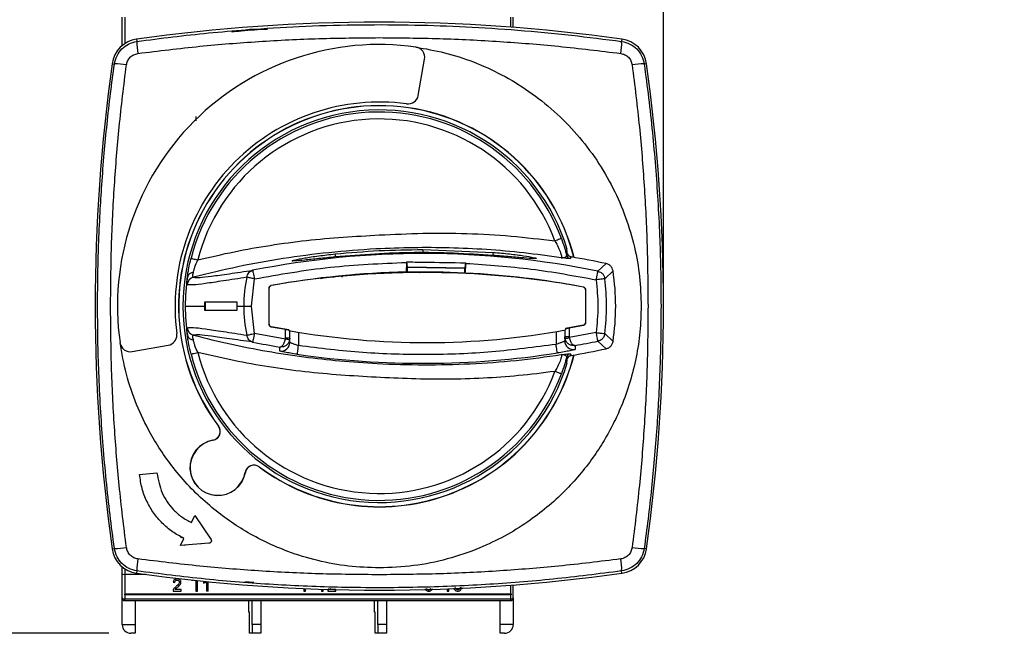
# Model space of a CAD drawing. Header units: millimetres. Extents: x 0 to 432, y 0 to 279.
# Tile 6 of 10: x 214 to 270, y 209 to 244. Entities that reach past the tile are written whole.
import ezdxf

# ---------------------------------------------------------------- set-up
doc = ezdxf.new("R2010")
doc.units = ezdxf.units.MM
doc.linetypes.add('SLD-Solid', pattern=[0])
doc.layers.add('DIMENSIONS', color=140, linetype='SLD-Solid', lineweight=25)
doc.styles.add('SLDTEXTSTYLE0', font='GOTHIC.TTF', dxfattribs={"width": 0.913})
doc.dimstyles.new('SLDDIMSTYLE6', dxfattribs={"dimtxt": 3.5, "dimasz": 3.5, "dimexe": 0, "dimexo": 0.0625, "dimgap": 0.875, "dimtad": 0, "dimtih": 1, "dimtoh": 1, "dimdec": 1, "dimlfac": 2, "dimrnd": 1e-09, "dimzin": 12, "dimdsep": 46, "dimtxsty": 'SLDTEXTSTYLE0', "dimsah": 1, "dimcen": 0.09, "dimadec": 0, "dimazin": 3, "dimtfac": 1, "dimtdec": 1, "dimtofl": 0, "dimtmove": 0, "dimatfit": 3, "dimfxl": 0, "dimfrac": 2, "dimtolj": 1, "dimtzin": 12, "dimarcsym": 0})
doc.dimstyles.new('SLDDIMSTYLE7', dxfattribs={"dimtxt": 3.5, "dimasz": 3.5, "dimexe": 0, "dimexo": 0.0625, "dimgap": 0.875, "dimtad": 0, "dimtih": 1, "dimtoh": 1, "dimdec": 1, "dimlfac": 2, "dimrnd": 1e-09, "dimzin": 12, "dimdsep": 46, "dimtxsty": 'SLDTEXTSTYLE0', "dimsah": 1, "dimcen": 0.09, "dimadec": 0, "dimazin": 3, "dimtfac": 1, "dimtdec": 3, "dimtofl": 0, "dimtmove": 0, "dimatfit": 3, "dimfxl": 0, "dimfrac": 2, "dimtolj": 1, "dimtzin": 12, "dimarcsym": 0})

# ---------------------------------------------------------------- blocks, each defined once
blk = doc.blocks.new('_D_11')
at = {"layer": 'DIMENSIONS'}
for p, q in [((241.902, 258.068), (241.902, 272.411)), ((250.508, 228.718), (250.508, 272.411)), ((241.902, 269.236), (250.508, 269.236)), ((250.508, 269.236), (255.781, 269.236)), ((259.917, 269.209), (258.851, 269.209)), ((258.851, 269.209), (258.851, 263.653)), ((268.969, 269.209), (270.035, 269.209)), ((270.035, 269.209), (270.035, 263.653)), ((258.851, 263.653), (259.917, 263.653)), ((270.035, 263.653), (268.969, 263.653))]:
    blk.add_line(p, q, dxfattribs=at)
for points in [[(241.902, 269.236), (245.402, 268.236), (245.402, 270.236)], [(250.508, 269.236), (247.008, 270.236), (247.008, 268.236)]]:
    blk.add_solid(points, dxfattribs=at)
at = {"layer": 'DIMENSIONS', "char_height": 3.5, "attachment_point": 1, "style": 'SLDTEXTSTYLE0'}
for s, insert in [('17.2', (259.917, 274.391)), ('0.68', (259.917, 268.123))]:
    blk.add_mtext(s, dxfattribs=dict(at, insert=insert))
blk = doc.blocks.new('_D_12')
at = {"layer": 'DIMENSIONS'}
for p, q in [((218.732, 257.298), (202.244, 257.298)), ((205.419, 257.298), (205.419, 239.292)), ((200.893, 232.971), (199.827, 232.971)), ((199.827, 232.971), (199.827, 227.415)), ((209.944, 232.971), (211.011, 232.971)), ((211.011, 232.971), (211.011, 227.415)), ((199.827, 227.415), (200.893, 227.415)), ((211.011, 227.415), (209.944, 227.415)), ((205.419, 208.698), (205.419, 226.704)), ((218.732, 208.698), (202.244, 208.698))]:
    blk.add_line(p, q, dxfattribs=at)
for points in [[(205.419, 257.298), (204.419, 253.798), (206.419, 253.798)], [(205.419, 208.698), (206.419, 212.198), (204.419, 212.198)]]:
    blk.add_solid(points, dxfattribs=at)
at = {"layer": 'DIMENSIONS', "char_height": 3.5, "attachment_point": 1, "style": 'SLDTEXTSTYLE0'}
for s, insert in [('97.2', (200.893, 238.153)), ('3.83', (200.893, 231.886))]:
    blk.add_mtext(s, dxfattribs=dict(at, insert=insert))

msp = doc.modelspace()

# ---------------------------------------------------------------- linework, layer by layer
for p, q in [((219.502, 242.387), (219.502, 244.018)), ((219.652, 244.018), (219.652, 242.498)), ((241.752, 244.018), (241.752, 243.441)), ((241.902, 243.43), (241.902, 244.018)), ((225.777, 243.166), (226.818, 243.329)), ((226.818, 243.329), (227.822, 243.329)), ((220.331, 242.754), (220.35, 242.622)), ((248.132, 242.754), (248.114, 242.622)), ((236.464, 239.534), (236.829, 241.603)), ((218.925, 241.349), (219.058, 241.33)), ((249.538, 241.349), (249.406, 241.33)), ((236.732, 230.696), (240.752, 230.534)), ((236.732, 230.696), (236.732, 230.455)), ((244.947, 230.698), (245.002, 230.698)), ((244.965, 230.358), (245.019, 230.451)), ((245.218, 230.272), (245.165, 230.177)), ((235.785, 229.956), (235.777, 229.401)), ((235.786, 229.988), (235.785, 229.956)), ((235.786, 229.988), (235.819, 229.7)), ((235.819, 229.7), (239.144, 229.65)), ((235.819, 229.7), (235.842, 229.676)), ((235.838, 229.395), (235.842, 229.676)), ((235.842, 229.676), (239.119, 229.627)), ((239.119, 229.627), (239.115, 229.345)), ((239.119, 229.627), (239.144, 229.65)), ((239.144, 229.65), (239.185, 229.936)), ((239.176, 229.349), (239.185, 229.904)), ((239.185, 229.904), (239.185, 229.936)), ((246.757, 229.45), (247.23, 229.887)), ((226.904, 227.448), (227.074, 229.014)), ((232.092, 229.116), (232.129, 229.167)), ((234.732, 229.318), (234.732, 229.319)), ((236.522, 229.399), (236.521, 229.38)), ((236.521, 229.38), (236.526, 229.379)), ((236.593, 229.4), (236.593, 229.379)), ((240.732, 229.224), (240.732, 229.236)), ((247.621, 229.473), (247.153, 229.02)), ((227.919, 226.41), (227.919, 228.486)), ((227.92, 228.485), (227.919, 228.486)), ((227.92, 226.41), (227.92, 228.485)), ((228.043, 228.633), (228.042, 228.633)), ((245.922, 228.54), (245.922, 228.54)), ((246.044, 228.393), (246.044, 226.503)), ((246.044, 228.393), (246.044, 228.392)), ((246.044, 228.392), (246.044, 226.503)), ((223.113, 227.448), (224.228, 227.448)), ((224.228, 227.448), (224.228, 227.698)), ((224.228, 227.198), (224.228, 227.448)), ((224.252, 227.698), (224.252, 227.198)), ((226.068, 227.698), (226.068, 227.448)), ((226.068, 227.448), (226.068, 227.198)), ((226.068, 227.448), (226.468, 227.448)), ((227.074, 225.882), (226.904, 227.448)), ((227.919, 226.41), (227.92, 226.41)), ((228.043, 226.263), (228.042, 226.262)), ((228.042, 226.262), (228.857, 226.123)), ((229.057, 226.091), (228.043, 226.263)), ((245.922, 226.356), (244.907, 226.173)), ((245.107, 226.207), (245.922, 226.356)), ((245.107, 226.207), (245.107, 225.696)), ((245.922, 226.356), (245.922, 226.356)), ((246.044, 226.503), (246.044, 226.503)), ((228.852, 225.562), (227.074, 225.882)), ((228.857, 225.611), (228.857, 226.123)), ((229.057, 226.091), (229.057, 226.053)), ((229.107, 225.611), (229.107, 226.044)), ((229.607, 225.959), (229.607, 225.187)), ((244.357, 225.987), (244.357, 225.262)), ((244.857, 226.075), (244.857, 225.696)), ((245.107, 225.696), (244.857, 225.696)), ((244.867, 225.594), (244.857, 225.696)), ((244.857, 225.696), (244.857, 225.462)), ((244.907, 226.173), (244.907, 226.084)), ((245.107, 225.696), (245.112, 225.645)), ((246.657, 225.936), (245.112, 225.645)), ((247.153, 225.875), (247.621, 225.423)), ((220.076, 224.85), (222.146, 225.215)), ((228.525, 224.884), (228.525, 225.109)), ((228.852, 225.562), (228.857, 225.611)), ((229.107, 225.611), (228.857, 225.611)), ((229.107, 225.611), (229.097, 225.513)), ((229.107, 225.377), (229.107, 225.611)), ((245.444, 225.196), (245.443, 224.97)), ((247.23, 225.009), (246.757, 225.446)), ((245.019, 224.445), (244.965, 224.538)), ((245.165, 224.719), (245.218, 224.624)), ((245.002, 224.198), (244.947, 224.198)), ((225.026, 220.571), (225.019, 220.565)), ((224.705, 219.774), (224.706, 219.765)), ((220.499, 217.806), (221.495, 217.893)), ((226.549, 217.922), (226.558, 217.921)), ((227.349, 218.235), (227.354, 218.242)), ((223.465, 215.044), (223.661, 215.452)), ((223.661, 215.452), (224.588, 214.093)), ((222.835, 213.735), (223.031, 214.142)), ((224.476, 213.858), (222.835, 213.735)), ((223.004, 214.159), (222.839, 214.198)), ((223.067, 213.752), (223.198, 213.783)), ((224.039, 213.823), (224.005, 213.823)), ((218.925, 213.547), (219.058, 213.566)), ((249.538, 213.547), (249.406, 213.566)), ((219.502, 212.113), (219.502, 212.509)), ((219.502, 210.723), (219.502, 212.113)), ((219.652, 212.398), (219.652, 212.073)), ((220.35, 212.274), (220.331, 212.141)), ((248.132, 212.141), (248.114, 212.274)), ((219.652, 212.073), (219.652, 210.648)), ((220.837, 212.073), (219.652, 212.073)), ((222.429, 211.625), (222.519, 211.616)), ((223.497, 211.749), (223.497, 211.742)), ((223.497, 211.742), (223.56, 211.742)), ((223.722, 211.725), (223.722, 211.123)), ((223.82, 211.123), (223.82, 211.714)), ((224.17, 211.648), (224.17, 211.565)), ((224.332, 211.662), (224.332, 211.123)), ((224.422, 211.123), (224.422, 211.653)), ((226.526, 211.664), (227.046, 211.622)), ((226.526, 211.664), (226.818, 211.622)), ((226.818, 211.622), (227.046, 211.622)), ((222.42, 211.123), (222.878, 211.123)), ((222.878, 211.213), (222.536, 211.213)), ((222.878, 211.123), (222.878, 211.213)), ((223.722, 211.123), (223.82, 211.123)), ((224.422, 211.123), (224.332, 211.123)), ((229.907, 211.265), (229.907, 211.123)), ((229.907, 211.123), (229.997, 211.123)), ((229.997, 211.123), (229.997, 211.261)), ((230.922, 211.227), (230.922, 211.123)), ((230.922, 211.123), (231.02, 211.123)), ((231.02, 211.123), (231.02, 211.223)), ((231.29, 211.123), (231.747, 211.123)), ((231.747, 211.213), (231.405, 211.213)), ((231.747, 211.123), (231.747, 211.213)), ((238.122, 211.247), (238.122, 211.123)), ((238.122, 211.123), (238.22, 211.123)), ((238.22, 211.123), (238.22, 211.251)), ((241.752, 211.455), (241.752, 210.947)), ((241.787, 210.955), (241.787, 210.905)), ((241.902, 210.723), (241.902, 211.466)), ((219.502, 209.198), (219.502, 210.723)), ((241.752, 210.648), (219.652, 210.648)), ((219.652, 210.573), (219.652, 210.648)), ((219.652, 210.573), (241.752, 210.573)), ((241.752, 210.947), (219.664, 210.947)), ((219.664, 210.905), (219.664, 210.947)), ((241.787, 210.905), (219.664, 210.905)), ((220.252, 210.573), (220.252, 209.198)), ((226.752, 209.912), (226.752, 210.573)), ((226.952, 209.198), (226.952, 210.573)), ((227.452, 210.573), (227.452, 209.198)), ((233.952, 209.912), (233.952, 210.573)), ((234.152, 209.198), (234.152, 210.573)), ((234.652, 210.573), (234.652, 209.198)), ((241.152, 209.198), (241.152, 210.573)), ((241.752, 210.905), (241.752, 210.648)), ((241.752, 210.648), (241.752, 210.573)), ((241.902, 210.723), (241.902, 209.198)), ((226.802, 209.912), (226.752, 209.912)), ((226.802, 208.698), (226.802, 209.912)), ((234.002, 209.912), (233.952, 209.912)), ((234.002, 208.698), (234.002, 209.912)), ((219.502, 209.198), (220.252, 209.198)), ((220.252, 208.698), (220.002, 208.698)), ((220.252, 209.198), (220.252, 208.698)), ((226.952, 208.698), (226.802, 208.698)), ((227.452, 209.198), (226.952, 209.198)), ((226.952, 209.198), (226.952, 208.698)), ((227.452, 208.698), (226.952, 208.698)), ((227.452, 209.198), (227.452, 208.698)), ((234.152, 208.698), (234.002, 208.698)), ((234.652, 209.198), (234.152, 209.198)), ((234.152, 209.198), (234.152, 208.698)), ((234.652, 208.698), (234.152, 208.698)), ((234.652, 209.198), (234.652, 208.698)), ((241.902, 209.198), (241.152, 209.198)), ((241.152, 208.698), (241.152, 209.198)), ((241.402, 208.698), (241.152, 208.698))]:
    msp.add_line(p, q)
at = {"flags": 128}
for points in [[(244.664, 231.325), (244.655, 231.322), (244.634, 231.314), (244.601, 231.301), (244.556, 231.285), (244.501, 231.264), (244.438, 231.241), (244.368, 231.215), (244.293, 231.187)], [(244.867, 225.594), (244.872, 225.595), (244.887, 225.598), (244.909, 225.602), (244.94, 225.609), (244.977, 225.617), (245.019, 225.625), (245.065, 225.635), (245.112, 225.645)], [(229.097, 225.513), (229.092, 225.514), (229.078, 225.517), (229.055, 225.521), (229.025, 225.527), (228.988, 225.535), (228.945, 225.543), (228.9, 225.552), (228.852, 225.562)], [(229.535, 224.692), (229.537, 224.704), (229.541, 224.735), (229.548, 224.781), (229.557, 224.843), (229.568, 224.917), (229.58, 225.001), (229.593, 225.092), (229.607, 225.187)], [(223.447, 224.699), (223.456, 224.702), (223.478, 224.707), (223.513, 224.716), (223.559, 224.728), (223.616, 224.742), (223.681, 224.759), (223.753, 224.777), (223.831, 224.797)], [(219.652, 210.648), (219.622, 210.649), (219.594, 210.654), (219.568, 210.66), (219.546, 210.67), (219.527, 210.681), (219.513, 210.694), (219.505, 210.708), (219.502, 210.723)], [(241.902, 210.723), (241.899, 210.708), (241.89, 210.694), (241.876, 210.681), (241.858, 210.67), (241.835, 210.66), (241.809, 210.654), (241.781, 210.649), (241.752, 210.648)]]:
    msp.add_lwpolyline(points, dxfattribs=at)
for centre, radius, start, end in [((234.232, 143.573), 100.151, 82.02171, 97.97829), ((220.56, 241.119), 1.651, 97.9783, 172.0217), ((223.344, 242.502), 2.997, 177.7103, 190.9335), ((245.12, 242.502), 2.997, 349.0665, 2.2896), ((247.903, 241.119), 1.651, 7.9783, 82.0217), ((234.232, 227.448), 15, 81.9898, 188.0102), ((236.238, 241.707), 0.6, 350, 81.9898), ((318.107, 227.448), 100.151, 172.02171, 187.97829), ((219.177, 238.336), 2.997, 79.0664, 92.2895), ((249.286, 238.336), 2.997, 87.7105, 100.9336), ((150.357, 227.448), 100.151, 352.02171, 7.97829), ((235.873, 239.638), 0.6, 262.3297, 350), ((234.232, 227.448), 11.7, 82.3297, 187.6703), ((234.232, 227.448), 11.5, 14.0644, 216.7609), ((234.232, 227.448), 11.491, 14.0837, 216.7609), ((234.232, 227.448), 11.25, 16.7914, 343.2086), ((234.232, 227.448), 11.129, 20.387, 165.7025), ((234.232, 227.448), 10.734, 20.387, 165.7025), ((234.232, 227.448), 11.198, 15.5565, 16.8723), ((236.732, 180.448), 50.017, 78.437, 101.2472), ((217.288, 228.839), 14.508, 5.6863, 6.3495), ((254.431, 229.298), 13.735, 174.8343, 175.5496), ((245.207, 230.424), 0.25, 195.2164, 260.3529), ((236.732, 180.448), 50.541, 78.0108, 80.3339), ((234.232, 227.448), 11.119, 171.3641, 180), ((223.723, 228.625), 0.5, 105.2547, 173.584), ((223.597, 229.005), 0.376, 92.8457, 162.5964), ((234.232, 227.448), 7.764, 167.6581, 180), ((236.732, 180.448), 48.963, 91.1175, 100.2222), ((236.725, 177.703), 51.676, 81.5158, 98.1938), ((236.732, 180.455), 48.945, 85.3123, 95.8634), ((236.732, 180.44), 48.94, 90.2463, 91.6846), ((236.732, 180.448), 48.955, 87.2093, 91.0463), ((236.732, 180.448), 48.963, 79.1808, 87.1381), ((234.232, 227.448), 13.017, 353.0611, 6.9389), ((234.232, 227.448), 13.541, 351.4007, 8.5993), ((236.732, 180.448), 48.962, 98.6596, 100.2218), ((236.732, 180.448), 48.962, 79.1813, 81.0501), ((234.232, 227.448), 11.119, 180, 188.6359), ((234.232, 227.448), 7.764, 180, 192.3419), ((223.723, 226.271), 0.5, 186.416, 254.7453), ((222.042, 225.806), 0.6, 280, 0), ((223.597, 225.891), 0.376, 197.4034, 267.1545), ((236.896, 270.163), 44.801, 259.9232, 280.3009), ((219.972, 225.441), 0.6, 188.0102, 280), ((236.732, 274.448), 50.017, 258.7528, 260.5559), ((228.607, 225.377), 0.5, 260.5906, 359.9781), ((245.357, 225.463), 0.5, 180.0222, 279.9929), ((236.732, 274.448), 50.017, 280.0311, 281.563), ((234.232, 227.448), 11.129, 194.2975, 339.613), ((234.232, 227.448), 10.734, 194.2975, 339.613), ((234.232, 227.448), 11.5, 233.2391, 345.9356), ((234.232, 227.448), 11.491, 233.2391, 345.9163), ((236.732, 274.448), 50.274, 261.77, 278.812), ((245.207, 224.472), 0.25, 99.6475, 164.7835), ((236.732, 274.448), 50.541, 279.6661, 281.9892), ((234.232, 227.448), 11.198, 343.1277, 344.4435), ((224.618, 220.266), 0.5, 279.9727, 36.7609), ((224.618, 220.266), 0.509, 279.9727, 36.7609), ((224.982, 218.198), 1.6, 99.9727, 350.0273), ((224.982, 218.198), 1.591, 99.9727, 350.0273), ((227.05, 217.834), 0.509, 53.2391, 170.0273), ((227.05, 217.834), 0.5, 53.2391, 170.0273), ((220.56, 213.776), 1.651, 187.9783, 262.0217), ((219.177, 216.56), 2.997, 267.7104, 280.9336), ((247.903, 213.776), 1.651, 277.9783, 352.0217), ((249.286, 216.56), 2.997, 259.0664, 272.2896), ((223.344, 212.393), 2.997, 169.0665, 182.2897), ((245.12, 212.393), 2.997, 357.7105, 10.9335), ((234.232, 311.323), 100.151, 262.02171, 277.97829), ((219.652, 210.723), 0.15, 180, 270), ((241.752, 210.723), 0.15, 270, 0), ((220.002, 209.198), 0.5, 180, 270), ((241.402, 209.198), 0.5, 270, 0)]:
    msp.add_arc(centre, radius, start, end)
for centre, major_axis, ratio, start_param, end_param in [((230.544, 180.542), (49.518, -0.754), 0.992163, 1.47881, 1.480049), ((242.919, 180.354), (49.518, -0.754), 0.992163, 1.661544, 1.662783), ((219.652, 212.113), (0.15, 0), 0.267949, 3.141593, 4.712389), ((241.752, 211.247), (0, 0.3), 0.5, 3.141593, 3.375777)]:
    msp.add_ellipse(centre, major_axis=major_axis, ratio=ratio, start_param=start_param, end_param=end_param)
for points, knots in [([(220.35, 242.622), (221.031, 242.713), (222.397, 242.894), (224.479, 243.119), (225.881, 243.235), (226.594, 243.294)], [0, 0, 0, 0, 0.328521, 0.658713, 1, 1, 1, 1]), ([(227.822, 243.329), (227.323, 243.294), (226.641, 243.244), (225.96, 243.182), (225.777, 243.166)], [0, 0, 0, 0, 0.731129, 1, 1, 1, 1]), ([(227.07, 243.329), (228.053, 243.391), (230.088, 243.52), (233.154, 243.595), (236.212, 243.581), (239.205, 243.477), (242.199, 243.283), (245.177, 243.006), (247.156, 242.747), (248.114, 242.622)], [0, 0, 0, 0, 0.1399879, 0.2900084, 0.4359648, 0.574702, 0.7158914, 0.8625034, 1, 1, 1, 1]), ([(219.058, 241.33), (219.097, 241.494), (219.173, 241.813), (219.471, 242.208), (219.866, 242.506), (220.186, 242.583), (220.35, 242.622)], [0, 0, 0, 0, 0.2557995, 0.4995547, 0.7437245, 1, 1, 1, 1]), ([(220.402, 241.934), (221.586, 242.08), (223.886, 242.364), (227.349, 242.637), (230.775, 242.81), (233.08, 242.831), (234.232, 242.842)], [0, 0, 0, 0, 0.258373, 0.501643, 0.750987, 1, 1, 1, 1]), ([(234.232, 242.842), (235.382, 242.831), (237.688, 242.81), (241.114, 242.637), (244.578, 242.364), (246.878, 242.08), (248.062, 241.934)], [0, 0, 0, 0, 0.248761, 0.498516, 0.741712, 1, 1, 1, 1]), ([(248.114, 242.622), (248.277, 242.583), (248.597, 242.507), (248.992, 242.209), (249.29, 241.814), (249.367, 241.494), (249.406, 241.33)], [0, 0, 0, 0, 0.255805, 0.499554, 0.74373, 1, 1, 1, 1]), ([(236.322, 242.301), (236.876, 242.205), (237.999, 242.01), (239.648, 241.47), (241.269, 240.736), (242.824, 239.789), (244.276, 238.64), (245.582, 237.313), (246.714, 235.835), (247.65, 234.237), (248.371, 232.565), (248.872, 230.857), (249.176, 229.15), (249.213, 228.01), (249.232, 227.448)], [0, 0, 0, 0, 0.078613, 0.159239, 0.241749, 0.32706, 0.413199, 0.5, 0.586791, 0.672929, 0.758251, 0.84075, 0.921381, 1, 1, 1, 1]), ([(219.746, 241.278), (219.764, 241.359), (219.802, 241.522), (219.953, 241.725), (220.157, 241.877), (220.32, 241.915), (220.402, 241.934)], [0, 0, 0, 0, 0.250029, 0.499556, 0.749117, 1, 1, 1, 1]), ([(248.062, 241.934), (248.143, 241.915), (248.306, 241.878), (248.509, 241.726), (248.661, 241.522), (248.699, 241.36), (248.718, 241.278)], [0, 0, 0, 0, 0.250027, 0.499555, 0.749115, 1, 1, 1, 1]), ([(218.094, 227.448), (218.097, 228.09), (218.104, 229.249), (218.154, 231.034), (218.227, 232.709), (218.336, 234.475), (218.468, 236.165), (218.637, 237.915), (218.828, 239.62), (218.982, 240.77), (219.058, 241.33)], [0, 0, 0, 0, 0.138369, 0.249457, 0.384543, 0.499544, 0.630323, 0.749755, 0.878205, 1, 1, 1, 1]), ([(218.838, 227.448), (218.848, 228.598), (218.869, 230.904), (219.043, 234.33), (219.316, 237.794), (219.6, 240.094), (219.746, 241.278)], [0, 0, 0, 0, 0.248761, 0.498516, 0.741712, 1, 1, 1, 1]), ([(248.718, 241.278), (248.864, 240.093), (249.148, 237.793), (249.421, 234.33), (249.594, 230.904), (249.615, 228.599), (249.626, 227.448)], [0, 0, 0, 0, 0.258372, 0.501643, 0.750987, 1, 1, 1, 1]), ([(249.406, 241.33), (249.492, 240.687), (249.666, 239.383), (249.878, 237.424), (250.055, 235.464), (250.194, 233.49), (250.292, 231.546), (250.357, 229.521), (250.365, 228.173), (250.37, 227.448)], [0, 0, 0, 0, 0.139955, 0.283583, 0.424562, 0.563764, 0.70971, 0.843877, 1, 1, 1, 1]), ([(223.735, 238.064), (223.737, 238.099), (223.741, 238.169), (223.742, 238.261), (223.74, 238.311), (223.738, 238.328), (223.738, 238.329)], [0, 0, 0, 0, 0.329304, 0.658875, 0.980844, 1, 1, 1, 1]), ([(223.831, 230.099), (224.529, 230.263), (225.9, 230.585), (227.98, 230.952), (230.055, 231.23), (232.142, 231.415), (233.539, 231.492), (234.232, 231.53)], [0, 0, 0, 0, 0.206108, 0.404339, 0.605122, 0.804314, 1, 1, 1, 1]), ([(234.232, 231.53), (235.064, 231.569), (236.745, 231.648), (239.259, 231.635), (241.784, 231.495), (243.457, 231.29), (244.293, 231.187)], [0, 0, 0, 0, 0.2452824, 0.49551, 0.7479536, 1, 1, 1, 1]), ([(244.664, 231.325), (244.725, 231.152), (244.847, 230.808), (244.926, 230.507), (244.965, 230.358)], [0, 0, 0, 0, 0.503429, 1, 1, 1, 1]), ([(244.656, 230.224), (243.944, 230.323), (242.523, 230.522), (240.381, 230.705), (238.266, 230.803), (236.153, 230.813), (233.848, 230.734), (231.349, 230.539), (228.717, 230.197), (226.129, 229.734), (224.436, 229.316), (223.591, 229.107)], [0, 0, 0, 0, 0.102122, 0.204186, 0.304984, 0.401852, 0.501552, 0.627213, 0.752061, 0.876188, 1, 1, 1, 1]), ([(231.707, 230.443), (232.543, 230.517), (234.215, 230.664), (235.893, 230.685), (236.732, 230.696)], [0, 0, 0, 0, 0.5002107, 1, 1, 1, 1]), ([(244.293, 231.187), (244.36, 231.067), (244.46, 230.89), (244.56, 230.663), (244.617, 230.513), (244.654, 230.389), (244.672, 230.296), (244.673, 230.237), (244.662, 230.228), (244.656, 230.224)], [0, 0, 0, 0, 0.2652719, 0.3924373, 0.5156373, 0.6370984, 0.7570953, 0.8778597, 1, 1, 1, 1]), ([(223.239, 229.117), (223.249, 229.193), (223.27, 229.347), (223.332, 229.709), (223.401, 230.001), (223.447, 230.196)], [0, 0, 0, 0, 0.24584, 0.498448, 1, 1, 1, 1]), ([(223.447, 230.196), (223.453, 230.195), (223.466, 230.191), (223.552, 230.169), (223.677, 230.138), (223.78, 230.111), (223.831, 230.099)], [0, 0, 0, 0, 0.242907, 0.500001, 0.757095, 1, 1, 1, 1]), ([(231.707, 230.27), (231.383, 230.237), (230.737, 230.171), (229.916, 230.082), (229.365, 230.032), (229.172, 230.036), (229.368, 230.101), (229.919, 230.209), (230.738, 230.336), (231.383, 230.408), (231.707, 230.443)], [0, 0, 0, 0, 0.125347, 0.250414, 0.375166, 0.499745, 0.624405, 0.749366, 0.874567, 1, 1, 1, 1]), ([(240.752, 230.361), (239.243, 230.448), (236.226, 230.622), (233.213, 230.388), (231.707, 230.27)], [0, 0, 0, 0, 0.499924, 1, 1, 1, 1]), ([(240.752, 230.534), (241.076, 230.505), (241.723, 230.447), (242.543, 230.336), (243.094, 230.239), (243.291, 230.179), (243.099, 230.17), (242.549, 230.209), (241.724, 230.281), (241.076, 230.334), (240.752, 230.361)], [0, 0, 0, 0, 0.125344, 0.250431, 0.375212, 0.499795, 0.624419, 0.749334, 0.87455, 1, 1, 1, 1]), ([(244.656, 230.224), (244.745, 230.23), (244.911, 230.242), (244.948, 230.321), (244.965, 230.358)], [0, 0, 0, 0, 0.536021, 1, 1, 1, 1]), ([(245.165, 230.177), (245.156, 230.175), (245.138, 230.171), (244.986, 230.184), (244.787, 230.208), (244.656, 230.224)], [0, 0, 0, 0, 0.2451341, 0.5002856, 1, 1, 1, 1]), ([(245.218, 230.272), (245.204, 230.275), (245.177, 230.281), (245.139, 230.298), (245.104, 230.321), (245.074, 230.349), (245.053, 230.377), (245.033, 230.41), (245.025, 230.434), (245.019, 230.451)], [0, 0, 0, 0, 0.147044, 0.294084, 0.441121, 0.588159, 0.735198, 0.808523, 1, 1, 1, 1]), ([(223.579, 229.38), (223.591, 229.431), (223.615, 229.533), (223.692, 229.777), (223.775, 229.969), (223.831, 230.099)], [0, 0, 0, 0, 0.239449, 0.486343, 1, 1, 1, 1]), ([(227.074, 229.014), (228.515, 229.268), (231.398, 229.775), (234.323, 229.896), (235.785, 229.956)], [0, 0, 0, 0, 0.5, 1, 1, 1, 1]), ([(235.786, 229.988), (236.119, 229.983), (237.252, 229.966), (238.385, 229.949), (239.185, 229.936)], [0, 0, 0, 0, 0.294124, 1, 1, 1, 1]), ([(239.185, 229.904), (240.439, 229.818), (242.948, 229.646), (245.421, 229.189), (246.657, 228.96)], [0, 0, 0, 0, 0.5, 1, 1, 1, 1]), ([(247.621, 229.473), (247.607, 229.527), (247.579, 229.637), (247.472, 229.771), (247.349, 229.854), (247.263, 229.878), (247.23, 229.887)], [0, 0, 0, 0, 0.2783533, 0.5567108, 0.8349797, 1, 1, 1, 1]), ([(223.225, 228.681), (223.221, 228.687), (223.211, 228.701), (223.209, 228.79), (223.216, 228.925), (223.231, 229.053), (223.239, 229.117)], [0, 0, 0, 0, 0.248627, 0.498466, 0.747778, 1, 1, 1, 1]), ([(226.647, 229.107), (226.175, 229.034), (225.229, 228.888), (224.225, 228.736), (223.506, 228.65), (223.319, 228.67), (223.225, 228.681)], [0, 0, 0, 0, 0.249866, 0.500759, 0.74966, 1, 1, 1, 1]), ([(223.591, 229.107), (223.582, 229.11), (223.563, 229.115), (223.552, 229.169), (223.555, 229.255), (223.571, 229.339), (223.579, 229.38)], [0, 0, 0, 0, 0.253665, 0.503758, 0.750444, 1, 1, 1, 1]), ([(223.591, 229.107), (223.684, 229.097), (223.869, 229.078), (224.581, 229.159), (225.574, 229.303), (226.51, 229.437), (226.976, 229.504)], [0, 0, 0, 0, 0.250198, 0.499041, 0.749986, 1, 1, 1, 1]), ([(226.647, 229.107), (226.657, 229.153), (226.676, 229.249), (226.752, 229.371), (226.854, 229.464), (226.936, 229.491), (226.976, 229.504)], [0, 0, 0, 0, 0.23852, 0.499996, 0.755667, 1, 1, 1, 1]), ([(227.074, 229.014), (227.031, 229.023), (226.945, 229.042), (226.831, 229.067), (226.725, 229.09), (226.676, 229.101), (226.647, 229.107)], [0, 0, 0, 0, 0.245575, 0.500066, 0.707035, 1, 1, 1, 1]), ([(226.976, 229.504), (226.977, 229.5), (226.979, 229.491), (226.989, 229.441), (227.007, 229.351), (227.035, 229.204), (227.062, 229.079), (227.073, 229.019), (227.074, 229.015), (227.074, 229.014)], [0, 0, 0, 0, 0.165879, 0.304512, 0.499279, 0.758618, 0.982985, 0.997999, 1, 1, 1, 1]), ([(230.855, 229.045), (231.089, 229.073), (231.376, 229.107), (231.677, 229.138), (231.732, 229.144)], [0, 0, 0, 0, 0.818186, 1, 1, 1, 1]), ([(246.657, 228.96), (246.657, 228.961), (246.658, 228.962), (246.658, 228.966), (246.661, 228.98), (246.667, 229.008), (246.678, 229.064), (246.701, 229.171), (246.726, 229.297), (246.745, 229.387), (246.755, 229.437), (246.756, 229.445), (246.757, 229.45)], [0, 0, 0, 0, 0.002, 0.005498, 0.017002, 0.058001, 0.117814, 0.242068, 0.501172, 0.695786, 0.834291, 1, 1, 1, 1]), ([(247.153, 229.02), (247.149, 229.02), (247.14, 229.019), (247.089, 229.013), (246.998, 229.001), (246.845, 228.983), (246.718, 228.967), (246.657, 228.96)], [0, 0, 0, 0, 0.166266, 0.305288, 0.500821, 0.759842, 1, 1, 1, 1]), ([(246.757, 229.45), (246.809, 229.434), (246.911, 229.403), (247.033, 229.3), (247.121, 229.17), (247.143, 229.07), (247.153, 229.02)], [0, 0, 0, 0, 0.25735, 0.509765, 0.757295, 1, 1, 1, 1]), ([(227.919, 228.486), (227.92, 228.494), (227.921, 228.519), (227.933, 228.552), (227.951, 228.58), (227.969, 228.598), (227.988, 228.613), (228.013, 228.626), (228.032, 228.631), (228.042, 228.633)], [0, 0, 0, 0, 0.1220859, 0.3637539, 0.4832852, 0.6028196, 0.7223549, 0.8418846, 1, 1, 1, 1]), ([(228.043, 228.633), (228.026, 228.628), (227.993, 228.619), (227.96, 228.59), (227.941, 228.563), (227.93, 228.541), (227.921, 228.515), (227.92, 228.496), (227.92, 228.485)], [0, 0, 0, 0, 0.247169, 0.489064, 0.6087, 0.728341, 0.847984, 1, 1, 1, 1]), ([(245.922, 228.54), (245.939, 228.535), (245.972, 228.525), (246.005, 228.497), (246.024, 228.469), (246.04, 228.438), (246.042, 228.411), (246.044, 228.393)], [0, 0, 0, 0, 0.249299, 0.493281, 0.613956, 0.734631, 1, 1, 1, 1]), ([(246.044, 228.392), (246.043, 228.401), (246.042, 228.426), (246.03, 228.459), (246.012, 228.486), (245.995, 228.505), (245.974, 228.52), (245.95, 228.533), (245.931, 228.537), (245.922, 228.54)], [0, 0, 0, 0, 0.122994, 0.366475, 0.486904, 0.607331, 0.727759, 0.861461, 1, 1, 1, 1]), ([(219.058, 213.566), (218.972, 214.209), (218.798, 215.512), (218.585, 217.472), (218.409, 219.431), (218.27, 221.405), (218.172, 223.35), (218.107, 225.375), (218.098, 226.723), (218.094, 227.448)], [0, 0, 0, 0, 0.139955, 0.283583, 0.424562, 0.563764, 0.70971, 0.843859, 1, 1, 1, 1]), ([(219.746, 213.618), (219.6, 214.802), (219.316, 217.102), (219.043, 220.565), (218.869, 223.991), (218.848, 226.296), (218.838, 227.448)], [0, 0, 0, 0, 0.258373, 0.501643, 0.750987, 1, 1, 1, 1]), ([(224.228, 227.698), (224.481, 227.698), (224.989, 227.698), (225.708, 227.698), (226.068, 227.698)], [0, 0, 0, 0, 0.497854, 1, 1, 1, 1]), ([(226.468, 227.448), (226.495, 227.448), (226.551, 227.448), (226.699, 227.448), (226.827, 227.448), (226.904, 227.448)], [0, 0, 0, 0, 0.276429, 0.562746, 1, 1, 1, 1]), ([(249.232, 227.448), (249.218, 226.957), (249.19, 225.976), (248.965, 224.517), (248.609, 223.084), (248.153, 221.813), (247.646, 220.705), (247.107, 219.724), (246.465, 218.739), (245.71, 217.764), (244.831, 216.807), (243.844, 215.904), (242.696, 215.035), (241.412, 214.247), (239.876, 213.512), (238.136, 212.923), (236.203, 212.522), (234.889, 212.473), (234.232, 212.448)], [0, 0, 0, 0, 0.062449, 0.1249, 0.187596, 0.250322, 0.296564, 0.342789, 0.392747, 0.446159, 0.499703, 0.558007, 0.616364, 0.682891, 0.749584, 0.832748, 0.916318, 1, 1, 1, 1]), ([(249.626, 227.448), (249.615, 226.297), (249.594, 223.992), (249.421, 220.565), (249.148, 217.101), (248.864, 214.802), (248.718, 213.618)], [0, 0, 0, 0, 0.248761, 0.498516, 0.741712, 1, 1, 1, 1]), ([(250.37, 227.448), (250.366, 226.805), (250.36, 225.647), (250.31, 223.862), (250.236, 222.186), (250.128, 220.421), (249.995, 218.73), (249.827, 216.981), (249.635, 215.275), (249.481, 214.125), (249.406, 213.566)], [0, 0, 0, 0, 0.138369, 0.249457, 0.384543, 0.499545, 0.630323, 0.749755, 0.878205, 1, 1, 1, 1]), ([(226.068, 227.198), (225.71, 227.198), (224.992, 227.198), (224.483, 227.198), (224.228, 227.198)], [0, 0, 0, 0, 0.4978542, 1, 1, 1, 1]), ([(223.239, 225.778), (223.231, 225.842), (223.216, 225.97), (223.209, 226.105), (223.211, 226.195), (223.221, 226.208), (223.225, 226.215)], [0, 0, 0, 0, 0.25106, 0.5008, 0.75075, 1, 1, 1, 1]), ([(223.225, 226.215), (223.319, 226.225), (223.506, 226.246), (224.225, 226.16), (225.229, 226.008), (226.175, 225.861), (226.647, 225.788)], [0, 0, 0, 0, 0.25034, 0.499241, 0.750134, 1, 1, 1, 1]), ([(228.042, 226.262), (228.034, 226.264), (228.01, 226.27), (227.98, 226.288), (227.956, 226.311), (227.941, 226.331), (227.93, 226.353), (227.921, 226.38), (227.92, 226.399), (227.919, 226.41)], [0, 0, 0, 0, 0.122086, 0.363758, 0.48329, 0.602823, 0.722354, 0.841887, 1, 1, 1, 1]), ([(227.92, 226.41), (227.921, 226.393), (227.925, 226.359), (227.947, 226.322), (227.97, 226.297), (227.99, 226.282), (228.014, 226.27), (228.033, 226.265), (228.043, 226.263)], [0, 0, 0, 0, 0.247172, 0.489065, 0.608706, 0.72835, 0.847991, 1, 1, 1, 1]), ([(244.907, 226.173), (244.916, 226.174), (244.942, 226.179), (245.002, 226.189), (245.064, 226.199), (245.099, 226.206), (245.107, 226.207)], [0, 0, 0, 0, 0.178544, 0.539435, 0.903821, 1, 1, 1, 1]), ([(246.044, 226.503), (246.044, 226.494), (246.043, 226.469), (246.031, 226.437), (246.012, 226.409), (245.995, 226.391), (245.967, 226.369), (245.941, 226.361), (245.922, 226.356)], [0, 0, 0, 0, 0.123142, 0.366918, 0.487492, 0.608065, 0.728639, 1, 1, 1, 1]), ([(245.922, 226.356), (245.93, 226.358), (245.955, 226.364), (245.984, 226.382), (246.008, 226.405), (246.023, 226.425), (246.034, 226.449), (246.042, 226.475), (246.043, 226.494), (246.044, 226.503)], [0, 0, 0, 0, 0.1229928, 0.3664749, 0.4869028, 0.60733, 0.7277594, 0.8614609, 1, 1, 1, 1]), ([(222.642, 225.806), (222.642, 225.813), (222.642, 225.826), (222.64, 225.853), (222.638, 225.873), (222.636, 225.886)], [0, 0, 0, 0, 0.252756, 0.50551, 1, 1, 1, 1]), ([(223.447, 224.699), (223.401, 224.894), (223.332, 225.187), (223.27, 225.549), (223.249, 225.702), (223.239, 225.778)], [0, 0, 0, 0, 0.501896, 0.754307, 1, 1, 1, 1]), ([(223.579, 225.515), (223.571, 225.557), (223.555, 225.64), (223.552, 225.726), (223.563, 225.78), (223.582, 225.786), (223.591, 225.788)], [0, 0, 0, 0, 0.24841, 0.495517, 0.745707, 1, 1, 1, 1]), ([(226.976, 225.392), (226.51, 225.458), (225.574, 225.592), (224.581, 225.736), (223.869, 225.818), (223.684, 225.798), (223.591, 225.788)], [0, 0, 0, 0, 0.250014, 0.500959, 0.749802, 1, 1, 1, 1]), ([(223.591, 225.788), (224.288, 225.614), (225.681, 225.266), (227.791, 224.858), (229.884, 224.537), (231.984, 224.304), (234.285, 224.138), (236.791, 224.068), (239.443, 224.13), (242.066, 224.316), (243.793, 224.553), (244.656, 224.672)], [0, 0, 0, 0, 0.102122, 0.204196, 0.304991, 0.401859, 0.501563, 0.627224, 0.752064, 0.876189, 1, 1, 1, 1]), ([(226.647, 225.788), (226.67, 225.793), (226.718, 225.804), (226.819, 225.826), (226.939, 225.852), (227.026, 225.871), (227.074, 225.882)], [0, 0, 0, 0, 0.241321, 0.500023, 0.722797, 1, 1, 1, 1]), ([(226.976, 225.392), (226.936, 225.405), (226.854, 225.431), (226.759, 225.518), (226.68, 225.636), (226.659, 225.732), (226.647, 225.788)], [0, 0, 0, 0, 0.244369, 0.500076, 0.708508, 1, 1, 1, 1]), ([(227.074, 225.882), (227.062, 225.821), (227.037, 225.696), (227.004, 225.533), (226.982, 225.418), (226.978, 225.4), (226.976, 225.392)], [0, 0, 0, 0, 0.240554, 0.5, 0.759443, 1, 1, 1, 1]), ([(228.857, 226.123), (228.885, 226.118), (228.942, 226.109), (229.011, 226.098), (229.043, 226.093), (229.057, 226.091)], [0, 0, 0, 0, 0.3693814, 0.7383748, 1, 1, 1, 1]), ([(245.112, 225.645), (245.121, 225.607), (245.137, 225.533), (245.176, 225.434), (245.219, 225.353), (245.279, 225.27), (245.357, 225.203), (245.415, 225.198), (245.444, 225.196)], [0, 0, 0, 0, 0.142329, 0.27991, 0.410771, 0.535329, 0.770974, 1, 1, 1, 1]), ([(246.657, 225.936), (246.694, 225.931), (246.763, 225.923), (246.884, 225.908), (247.014, 225.892), (247.126, 225.879), (247.144, 225.876), (247.153, 225.875)], [0, 0, 0, 0, 0.143247, 0.274577, 0.500716, 0.753702, 1, 1, 1, 1]), ([(246.757, 225.446), (246.756, 225.455), (246.752, 225.473), (246.729, 225.587), (246.695, 225.75), (246.67, 225.875), (246.657, 225.936)], [0, 0, 0, 0, 0.240557, 0.5, 0.759446, 1, 1, 1, 1]), ([(247.153, 225.875), (247.145, 225.833), (247.129, 225.752), (247.058, 225.626), (246.955, 225.524), (246.841, 225.467), (246.779, 225.451), (246.757, 225.446)], [0, 0, 0, 0, 0.208759, 0.393718, 0.690799, 0.893132, 1, 1, 1, 1]), ([(234.232, 212.448), (233.639, 212.468), (232.452, 212.509), (230.694, 212.837), (229.124, 213.315), (227.749, 213.899), (226.586, 214.521), (225.503, 215.227), (224.464, 216.037), (223.463, 216.973), (222.554, 218.002), (221.77, 219.066), (221.008, 220.309), (220.299, 221.798), (219.7, 223.542), (219.485, 224.752), (219.378, 225.358)], [0, 0, 0, 0, 0.0828334, 0.1659369, 0.2491513, 0.3117996, 0.3745574, 0.4333972, 0.4923205, 0.5585318, 0.6247776, 0.6839585, 0.7431703, 0.8283802, 0.914094, 1, 1, 1, 1]), ([(223.831, 224.797), (223.775, 224.927), (223.692, 225.119), (223.615, 225.363), (223.591, 225.465), (223.579, 225.515)], [0, 0, 0, 0, 0.513999, 0.76073, 1, 1, 1, 1]), ([(228.525, 225.109), (228.553, 225.112), (228.612, 225.117), (228.689, 225.185), (228.748, 225.268), (228.79, 225.35), (228.828, 225.449), (228.844, 225.524), (228.852, 225.562)], [0, 0, 0, 0, 0.229016, 0.464656, 0.589214, 0.720075, 0.857661, 1, 1, 1, 1]), ([(229.097, 225.513), (229.087, 225.475), (229.067, 225.402), (229.009, 225.307), (228.938, 225.23), (228.835, 225.156), (228.694, 225.1), (228.581, 225.106), (228.525, 225.109)], [0, 0, 0, 0, 0.142292, 0.279879, 0.410764, 0.535346, 0.771003, 1, 1, 1, 1]), ([(229.607, 225.187), (229.541, 225.206), (229.411, 225.246), (229.27, 225.297), (229.185, 225.332), (229.124, 225.36), (229.113, 225.37), (229.107, 225.377)], [0, 0, 0, 0, 0.252743, 0.504262, 0.641007, 0.769202, 1, 1, 1, 1]), ([(244.357, 225.262), (243.133, 225.098), (240.687, 224.772), (236.985, 224.635), (233.281, 224.734), (230.832, 225.036), (229.607, 225.187)], [0, 0, 0, 0, 0.249995, 0.5, 0.749995, 1, 1, 1, 1]), ([(244.857, 225.462), (244.85, 225.456), (244.84, 225.445), (244.778, 225.415), (244.693, 225.379), (244.552, 225.325), (244.422, 225.283), (244.357, 225.262)], [0, 0, 0, 0, 0.2308439, 0.358907, 0.4954711, 0.7473867, 1, 1, 1, 1]), ([(244.433, 224.768), (244.432, 224.776), (244.429, 224.795), (244.411, 224.91), (244.386, 225.074), (244.366, 225.201), (244.357, 225.262)], [0, 0, 0, 0, 0.240553, 0.500001, 0.759446, 1, 1, 1, 1]), ([(245.444, 225.196), (245.388, 225.192), (245.274, 225.185), (245.133, 225.239), (245.029, 225.312), (244.958, 225.388), (244.899, 225.483), (244.878, 225.556), (244.867, 225.594)], [0, 0, 0, 0, 0.229006, 0.464669, 0.589251, 0.720136, 0.857717, 1, 1, 1, 1]), ([(247.23, 225.009), (247.284, 225.026), (247.392, 225.06), (247.52, 225.176), (247.595, 225.303), (247.614, 225.391), (247.621, 225.423)], [0, 0, 0, 0, 0.278353, 0.556711, 0.83498, 1, 1, 1, 1]), ([(244.293, 223.709), (243.598, 223.622), (242.234, 223.451), (240.177, 223.306), (238.134, 223.245), (236.088, 223.276), (234.046, 223.372), (232.003, 223.492), (229.956, 223.677), (227.915, 223.954), (225.867, 224.318), (224.518, 224.636), (223.831, 224.797)], [0, 0, 0, 0, 0.102638, 0.201452, 0.301527, 0.400917, 0.498506, 0.59613, 0.695794, 0.796863, 0.896598, 1, 1, 1, 1]), ([(229.535, 224.692), (229.403, 224.712), (229.14, 224.752), (228.805, 224.813), (228.617, 224.853), (228.536, 224.875), (228.529, 224.881), (228.525, 224.884)], [0, 0, 0, 0, 0.251399, 0.501256, 0.750251, 0.875296, 1, 1, 1, 1]), ([(244.656, 224.672), (244.662, 224.667), (244.674, 224.658), (244.672, 224.599), (244.654, 224.506), (244.616, 224.381), (244.56, 224.231), (244.46, 224.005), (244.36, 223.828), (244.293, 223.709)], [0, 0, 0, 0, 0.1227704, 0.2435749, 0.3643745, 0.4852802, 0.6089045, 0.735406, 1, 1, 1, 1]), ([(245.443, 224.97), (245.44, 224.967), (245.432, 224.961), (245.351, 224.938), (245.163, 224.896), (244.828, 224.831), (244.565, 224.789), (244.433, 224.768)], [0, 0, 0, 0, 0.124912, 0.250285, 0.499162, 0.749157, 1, 1, 1, 1]), ([(244.656, 224.672), (244.787, 224.688), (244.986, 224.712), (245.138, 224.725), (245.156, 224.721), (245.165, 224.719)], [0, 0, 0, 0, 0.499712, 0.754795, 1, 1, 1, 1]), ([(244.965, 224.538), (244.948, 224.575), (244.911, 224.654), (244.745, 224.666), (244.656, 224.672)], [0, 0, 0, 0, 0.463977, 1, 1, 1, 1]), ([(244.965, 224.538), (244.926, 224.388), (244.847, 224.087), (244.725, 223.744), (244.664, 223.571)], [0, 0, 0, 0, 0.496983, 1, 1, 1, 1]), ([(245.019, 224.445), (245.024, 224.458), (245.032, 224.484), (245.053, 224.52), (245.08, 224.553), (245.111, 224.58), (245.141, 224.598), (245.176, 224.614), (245.2, 224.62), (245.218, 224.624)], [0, 0, 0, 0, 0.147116, 0.294232, 0.441308, 0.588356, 0.735393, 0.808721, 1, 1, 1, 1]), ([(244.664, 223.571), (244.658, 223.573), (244.645, 223.578), (244.562, 223.609), (244.442, 223.653), (244.341, 223.691), (244.293, 223.709)], [0, 0, 0, 0, 0.242907, 0.500001, 0.757095, 1, 1, 1, 1]), ([(223.031, 214.142), (222.812, 214.261), (222.367, 214.502), (221.79, 214.997), (221.295, 215.579), (220.903, 216.247), (220.613, 216.996), (220.537, 217.533), (220.499, 217.806)], [0, 0, 0, 0, 0.160517, 0.325688, 0.486205, 0.651377, 0.822835, 1, 1, 1, 1]), ([(221.495, 217.893), (221.568, 217.504), (221.713, 216.726), (222.3, 215.894), (222.907, 215.349), (223.277, 215.147), (223.465, 215.044)], [0, 0, 0, 0, 0.325496, 0.6509947, 0.8226459, 1, 1, 1, 1]), ([(224.588, 214.093), (224.597, 214.078), (224.611, 214.051), (224.617, 214.004), (224.609, 213.957), (224.584, 213.912), (224.546, 213.878), (224.507, 213.862), (224.483, 213.859), (224.476, 213.858)], [0, 0, 0, 0, 0.160938, 0.285991, 0.447052, 0.608112, 0.769213, 0.930318, 1, 1, 1, 1]), ([(220.35, 212.274), (220.186, 212.313), (219.867, 212.389), (219.472, 212.687), (219.173, 213.082), (219.097, 213.402), (219.058, 213.566)], [0, 0, 0, 0, 0.255803, 0.499554, 0.743727, 1, 1, 1, 1]), ([(220.402, 212.962), (220.32, 212.981), (220.158, 213.018), (219.954, 213.17), (219.802, 213.373), (219.765, 213.536), (219.746, 213.618)], [0, 0, 0, 0, 0.250027, 0.499555, 0.749115, 1, 1, 1, 1]), ([(248.718, 213.618), (248.699, 213.536), (248.662, 213.374), (248.51, 213.17), (248.306, 213.018), (248.144, 212.981), (248.062, 212.962)], [0, 0, 0, 0, 0.250027, 0.499555, 0.749115, 1, 1, 1, 1]), ([(249.406, 213.566), (249.367, 213.402), (249.291, 213.083), (248.993, 212.688), (248.598, 212.389), (248.278, 212.313), (248.114, 212.274)], [0, 0, 0, 0, 0.2558052, 0.4995545, 0.7437297, 1, 1, 1, 1]), ([(234.232, 212.054), (233.081, 212.064), (230.776, 212.085), (227.349, 212.259), (223.885, 212.532), (221.586, 212.816), (220.402, 212.962)], [0, 0, 0, 0, 0.248761, 0.498516, 0.741712, 1, 1, 1, 1]), ([(248.062, 212.962), (246.877, 212.816), (244.577, 212.532), (241.114, 212.259), (237.688, 212.085), (235.383, 212.064), (234.232, 212.054)], [0, 0, 0, 0, 0.2583726, 0.501643, 0.7509874, 1, 1, 1, 1]), ([(248.114, 212.274), (246.811, 212.107), (244.219, 211.776), (240.316, 211.471), (236.271, 211.302), (232.218, 211.301), (228.165, 211.47), (224.251, 211.775), (221.654, 212.107), (220.35, 212.274)], [0, 0, 0, 0, 0.1416275, 0.2815657, 0.42144, 0.5774631, 0.7178291, 0.858234, 1, 1, 1, 1]), ([(222.654, 211.823), (222.624, 211.821), (222.574, 211.818), (222.51, 211.787), (222.463, 211.741), (222.437, 211.684), (222.432, 211.643), (222.429, 211.625)], [0, 0, 0, 0, 0.243428, 0.421676, 0.600045, 0.828124, 1, 1, 1, 1]), ([(222.519, 211.616), (222.521, 211.638), (222.524, 211.671), (222.553, 211.709), (222.584, 211.731), (222.619, 211.741), (222.642, 211.742), (222.652, 211.742)], [0, 0, 0, 0, 0.332272, 0.511921, 0.691782, 0.867596, 1, 1, 1, 1]), ([(222.779, 211.629), (222.776, 211.608), (222.768, 211.56), (222.717, 211.499), (222.656, 211.44), (222.613, 211.403), (222.591, 211.385)], [0, 0, 0, 0, 0.204599, 0.478287, 0.738571, 1, 1, 1, 1]), ([(222.652, 211.742), (222.668, 211.741), (222.698, 211.739), (222.735, 211.719), (222.761, 211.693), (222.777, 211.662), (222.779, 211.639), (222.779, 211.629)], [0, 0, 0, 0, 0.2427, 0.429443, 0.615756, 0.821711, 1, 1, 1, 1]), ([(222.869, 211.63), (222.867, 211.654), (222.863, 211.699), (222.824, 211.759), (222.771, 211.801), (222.709, 211.82), (222.67, 211.822), (222.654, 211.823)], [0, 0, 0, 0, 0.2386884, 0.4513456, 0.6644724, 0.8550996, 1, 1, 1, 1]), ([(222.675, 211.342), (222.698, 211.362), (222.759, 211.415), (222.838, 211.498), (222.867, 211.583), (222.869, 211.621), (222.869, 211.63)], [0, 0, 0, 0, 0.243988, 0.659706, 0.928151, 1, 1, 1, 1]), ([(224.17, 211.565), (224.196, 211.577), (224.238, 211.597), (224.292, 211.632), (224.318, 211.656), (224.332, 211.668)], [0, 0, 0, 0, 0.428984, 0.712633, 1, 1, 1, 1]), ([(222.43, 211.185), (222.427, 211.176), (222.423, 211.162), (222.42, 211.141), (222.42, 211.129), (222.42, 211.123)], [0, 0, 0, 0, 0.436342, 0.717224, 1, 1, 1, 1]), ([(222.591, 211.385), (222.563, 211.361), (222.517, 211.323), (222.461, 211.256), (222.441, 211.211), (222.43, 211.185)], [0, 0, 0, 0, 0.410593, 0.667039, 1, 1, 1, 1]), ([(222.536, 211.213), (222.551, 211.231), (222.579, 211.264), (222.629, 211.304), (222.66, 211.33), (222.675, 211.342)], [0, 0, 0, 0, 0.380761, 0.690321, 1, 1, 1, 1]), ([(231.299, 211.185), (231.296, 211.176), (231.292, 211.162), (231.29, 211.141), (231.29, 211.129), (231.29, 211.123)], [0, 0, 0, 0, 0.436341, 0.717224, 1, 1, 1, 1]), ([(231.344, 211.27), (231.342, 211.267), (231.321, 211.241), (231.309, 211.211), (231.299, 211.185)], [0, 0, 0, 0, 0.123717, 1, 1, 1, 1]), ([(231.405, 211.213), (231.42, 211.231), (231.435, 211.25), (231.454, 211.266), (231.454, 211.267)], [0, 0, 0, 0, 0.9803069, 1, 1, 1, 1]), ([(236.854, 211.255), (236.863, 211.234), (236.882, 211.193), (236.938, 211.145), (237.002, 211.117), (237.047, 211.115), (237.066, 211.114)], [0, 0, 0, 0, 0.264872, 0.534174, 0.805266, 1, 1, 1, 1]), ([(236.941, 211.258), (236.945, 211.251), (236.956, 211.233), (236.987, 211.21), (237.024, 211.196), (237.049, 211.195), (237.059, 211.195)], [0, 0, 0, 0, 0.1823062, 0.4913159, 0.800821, 1, 1, 1, 1]), ([(237.059, 211.195), (237.074, 211.196), (237.104, 211.198), (237.142, 211.219), (237.167, 211.243), (237.175, 211.261), (237.178, 211.267)], [0, 0, 0, 0, 0.289864, 0.582864, 0.839688, 1, 1, 1, 1]), ([(237.066, 211.114), (237.089, 211.116), (237.135, 211.119), (237.194, 211.15), (237.246, 211.2), (237.263, 211.245), (237.274, 211.271)], [0, 0, 0, 0, 0.230037, 0.461526, 0.679372, 1, 1, 1, 1]), ([(238.507, 211.311), (238.512, 211.284), (238.521, 211.234), (238.565, 211.174), (238.621, 211.133), (238.677, 211.116), (238.713, 211.114), (238.725, 211.114)], [0, 0, 0, 0, 0.268793, 0.499953, 0.694675, 0.889982, 1, 1, 1, 1]), ([(238.728, 211.195), (238.711, 211.196), (238.682, 211.198), (238.648, 211.218), (238.62, 211.25), (238.605, 211.286), (238.599, 211.312), (238.597, 211.32)], [0, 0, 0, 0, 0.236372, 0.3983626, 0.5599556, 0.8720114, 1, 1, 1, 1]), ([(238.725, 211.114), (238.752, 211.116), (238.806, 211.12), (238.878, 211.16), (238.931, 211.22), (238.954, 211.282), (238.956, 211.32), (238.956, 211.333)], [0, 0, 0, 0, 0.208711, 0.419366, 0.65069, 0.88159, 1, 1, 1, 1]), ([(238.866, 211.334), (238.864, 211.313), (238.861, 211.276), (238.831, 211.233), (238.796, 211.207), (238.76, 211.196), (238.737, 211.195), (238.728, 211.195)], [0, 0, 0, 0, 0.313367, 0.530655, 0.709453, 0.889074, 1, 1, 1, 1])]:
    msp.add_open_spline(points, degree=3, knots=knots)
msp.add_open_spline([(246.657, 228.96), (246.703, 228.456), (246.795, 227.448), (246.703, 226.44), (246.657, 225.936)], degree=3)

# ---------------------------------------------------------------- dimensions: what is measured, and where the dimension line sits
at = {"layer": 'DIMENSIONS'}
dim = msp.add_linear_dim(base=(250.508, 269.236), p1=(241.902, 256.798), p2=(250.508, 227.448), dimstyle='SLDDIMSTYLE7', dxfattribs=at)
dim.commit()
dim.dimension.update_dxf_attribs({"geometry": '_D_11', "text_midpoint": (264.443, 269.236), "dimtype": 160})
dim = msp.add_linear_dim(base=(205.419, 208.698), p1=(220.002, 257.298), p2=(220.002, 208.698), angle=90, dimstyle='SLDDIMSTYLE6', dxfattribs=at)
dim.commit()
dim.dimension.update_dxf_attribs({"geometry": '_D_12', "text_midpoint": (205.419, 232.998), "dimtype": 160})

doc.saveas('drawing.dxf')
